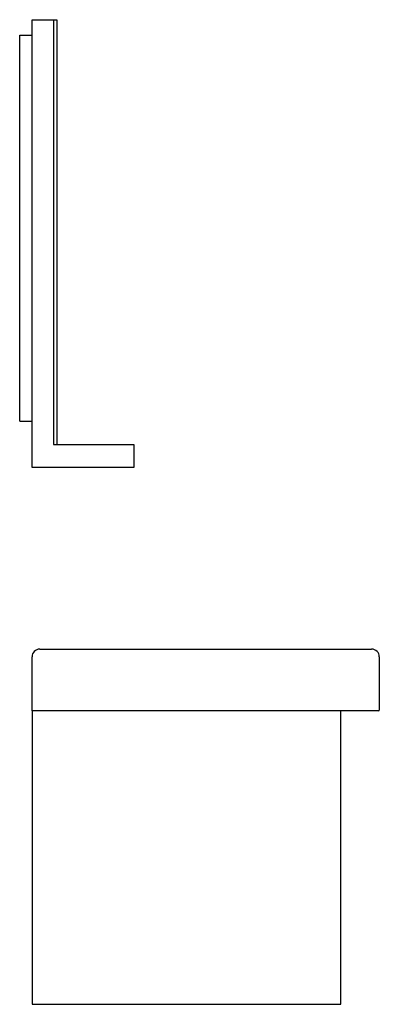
# Model space of a CAD drawing. Header units: millimetres. Extents: x -0.02 to 0.45, y 0 to 1.27.
import ezdxf

# ---------------------------------------------------------------- set-up
doc = ezdxf.new("R2010")
doc.units = ezdxf.units.MM
doc.layers.add('BLOCKS', color=3, linetype='Continuous')

msp = doc.modelspace()

# ---------------------------------------------------------------- linework, layer by layer
at = {"layer": 'BLOCKS', "linetype": 'Continuous'}
for p, q in [((0, 0.695), (0, 1.275)), ((0, 1.275), (0.028, 1.275)), ((0.028, 1.275), (0.028, 0.725)), ((0.028, 1.275), (0.032, 1.275)), ((0.032, 1.275), (0.032, 0.725)), ((-0.016, 0.755), (-0.016, 1.255)), ((-0.016, 1.255), (0, 1.255)), ((-0.016, 0.755), (0, 0.755)), ((0.028, 0.725), (0.032, 0.725)), ((0.032, 0.725), (0.132, 0.725)), ((0.132, 0.725), (0.132, 0.695)), ((0.132, 0.695), (0, 0.695)), ((0.01, 0.46), (0.44, 0.46)), ((0, 0.405), (0, 0.45)), ((0.45, 0.45), (0.45, 0.381)), ((0, 0.38), (0, 0.405)), ((0, 0.38), (0, 0)), ((0, 0.38), (0.0011, 0.38)), ((0.01, 0.38), (0.0011, 0.38)), ((0.44, 0.38), (0.01, 0.38)), ((0.4, 0), (0.4, 0.38)), ((0.449, 0.38), (0.44, 0.38)), ((0, 0), (0.4, 0))]:
    msp.add_line(p, q, dxfattribs=at)
for centre, radius, start, end in [((0.01, 0.45), 0.01, 90, 180), ((0.44, 0.45), 0.01, 0, 90), ((0.001, 0.381), 0.001, 180, 270), ((0.449, 0.381), 0.001, 270, 0)]:
    msp.add_arc(centre, radius, start, end, dxfattribs=at)

doc.saveas('drawing.dxf')
